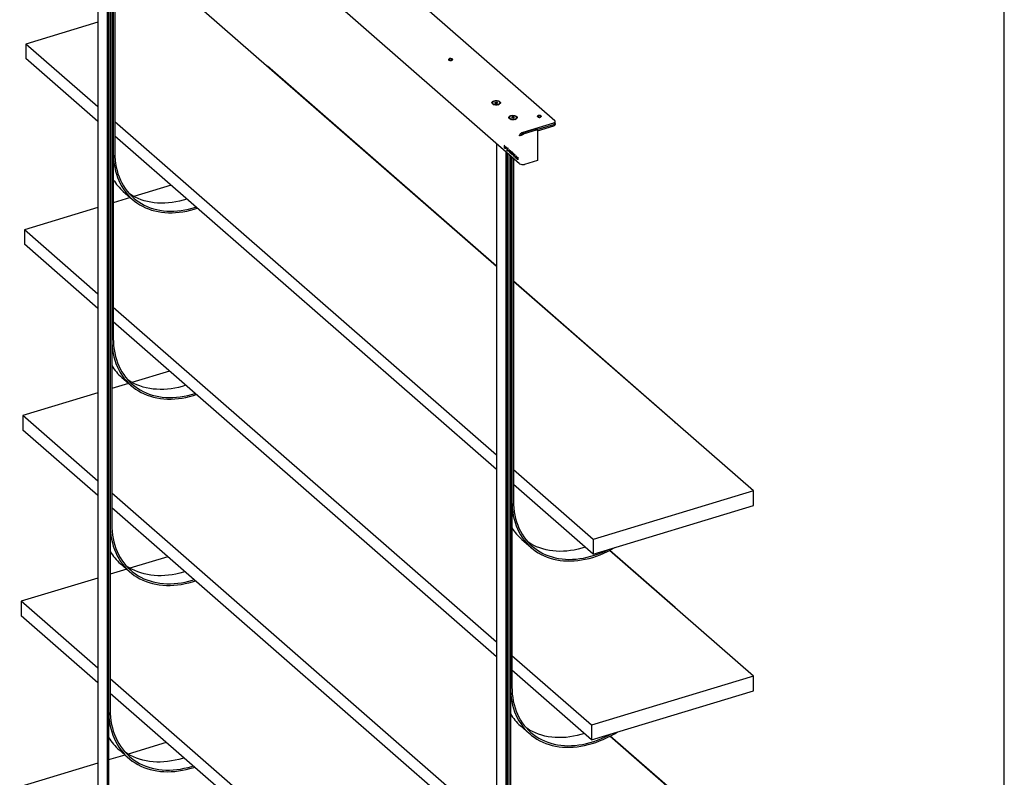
# Model space of a CAD drawing. Header units: millimetres. Extents: x 676 to 6826, y 1666 to 5971.
# Tile 8 of 9: x 5195 to 6826, y 3744 to 4999. Entities that reach past the tile are written whole.
import ezdxf

# ---------------------------------------------------------------- set-up
doc = ezdxf.new("R2010")
doc.units = ezdxf.units.MM
doc.header["$LTSCALE"] = 25
doc.layers.add('SCHIZZI', color=9, linetype='Continuous')

msp = doc.modelspace()

# ---------------------------------------------------------------- linework, layer by layer
for p, q in [((6081.4, 4831.59), (5348.54, 5471.81)), ((6022.88, 4760.3), (5286.46, 5403.62)), ((5324.47, 5370.41), (5324.47, 3560.38)), ((5339.7, 5357.1), (5339.7, 3547.07)), ((5342.29, 5354.85), (5342.29, 3547.85)), ((5342.29, 5354.85), (5342.29, 3854.72)), ((5344.87, 5352.59), (5344.87, 3855.5)), ((5344.87, 5352.59), (5344.87, 4162.37)), ((5347.46, 5350.33), (5347.46, 4163.15)), ((5347.46, 5350.33), (5347.46, 4470.02)), ((5350.04, 5348.07), (5350.04, 4470.8)), ((5350.04, 5348.07), (5350.04, 4777.67)), ((5352.63, 5345.82), (5352.63, 4778.46)), ((5984.71, 4589.97), (5470.66, 5039.03)), ((5324.47, 4994.64), (5205.34, 4958.46)), ((5324.47, 4854.4), (5205.34, 4958.46)), ((5205.34, 4958.46), (5205.34, 4934.46)), ((5324.47, 4830.4), (5205.34, 4934.46)), ((5604.89, 4921.77), (5605.29, 4921.89)), ((5984.71, 4590.44), (5605.29, 4921.89)), ((5978.17, 4861.26), (5978.17, 4861)), ((5984.15, 4862.45), (5982.16, 4861.84)), ((5982.16, 4861.84), (5982.19, 4860.65)), ((5982.19, 4860.65), (5984.2, 4860.07)), ((5984.15, 4860.73), (5983.06, 4860.4)), ((5986.16, 4861.86), (5984.15, 4862.45)), ((5984.15, 4860.73), (5984.15, 4862.45)), ((5985.29, 4860.4), (5984.15, 4860.73)), ((5984.2, 4860.07), (5986.19, 4860.67)), ((5986.19, 4860.67), (5986.16, 4861.86)), ((5986.16, 4860.67), (5986.16, 4861.86)), ((5990.17, 4861), (5990.17, 4861.26)), ((5979.38, 4859.15), (5980.97, 4858.05)), ((5987.38, 4858.05), (5988.97, 4859.15)), ((5984.71, 4277.63), (5352.63, 4829.8)), ((6006.11, 4836.86), (6006.11, 4836.6)), ((6007.31, 4834.74), (6008.91, 4833.65)), ((6012.09, 4838.05), (6010.1, 4837.44)), ((6010.1, 4837.44), (6010.12, 4836.25)), ((6010.12, 4836.25), (6012.13, 4835.67)), ((6012.09, 4836.33), (6010.99, 4836)), ((6014.1, 4837.46), (6012.09, 4838.05)), ((6012.09, 4836.33), (6012.09, 4838.05)), ((6013.23, 4836), (6012.09, 4836.33)), ((6012.13, 4835.67), (6014.12, 4836.27)), ((6014.12, 4836.27), (6014.1, 4837.46)), ((6014.1, 4836.27), (6014.1, 4837.46)), ((6015.31, 4833.65), (6016.9, 4834.74)), ((6018.11, 4836.6), (6018.11, 4836.86)), ((6028.81, 4812.63), (6079.63, 4828.07)), ((6082.1, 4827.71), (6082.1, 4830.28)), ((6082.1, 4825.14), (6082.1, 4827.71)), ((6028.81, 4810.9), (6028.81, 4812.63)), ((6029.57, 4811.97), (6049.39, 4817.98)), ((6031.1, 4810.64), (6029.57, 4811.97)), ((6031.1, 4810.64), (6050.91, 4816.65)), ((6052.22, 4816.44), (6050.7, 4817.78)), ((6051.61, 4816.98), (6079.63, 4825.49)), ((6052.63, 4815.46), (6052.63, 4765.75)), ((6052.63, 4814.71), (6052.93, 4814.81)), ((6052.93, 4814.81), (6079.63, 4822.92)), ((5984.71, 4253.63), (5352.63, 4805.8)), ((6023.32, 4806.72), (6022.88, 4806.59)), ((6025.87, 4808.26), (6026.47, 4808.45)), ((6026.47, 4808.45), (6026.22, 4808.66)), ((5984.71, 4793.64), (5984.71, 2983.61)), ((5998.37, 4789.77), (5997.53, 4790.5)), ((5997.53, 4790.5), (5997.53, 4786.73)), ((5997.7, 4786.78), (5997.53, 4786.73)), ((5997.53, 4786.73), (5998.37, 4786)), ((5997.7, 4790.35), (5997.7, 4786.78)), ((5997.7, 4786.78), (5998.54, 4786.05)), ((5998.11, 4789.56), (5997.94, 4789.5)), ((5997.94, 4789.5), (5997.94, 4787)), ((5998.37, 4789.13), (5997.94, 4789.5)), ((5997.94, 4787), (5998.37, 4786.63)), ((5998.54, 4789.19), (5998.11, 4789.56)), ((5998.8, 4786.45), (5999.02, 4786.52)), ((5999.12, 4787.21), (5999.12, 4787.22)), ((5999.29, 4787.26), (5999.29, 4787.28)), ((5999.55, 4786.85), (5999.55, 4786.86)), ((5999.95, 4780.33), (5999.95, 2970.3)), ((6001.03, 4787.41), (6000.1, 4788.23)), ((6000.1, 4788.23), (6000.1, 4786.14)), ((6000.27, 4786.19), (6000.1, 4786.14)), ((6000.1, 4786.14), (6001.04, 4785.32)), ((6000.27, 4788.08), (6000.27, 4786.19)), ((6000.27, 4786.19), (6001.04, 4785.52)), ((6000.54, 4787.64), (6000.37, 4787.58)), ((6000.37, 4787.16), (6000.37, 4787.58)), ((6000.37, 4787.58), (6001.03, 4787)), ((6000.95, 4786.65), (6000.37, 4787.16)), ((6000.54, 4786.8), (6000.37, 4786.75)), ((6000.37, 4786.75), (6000.95, 4786.24)), ((6000.37, 4786.31), (6000.37, 4786.75)), ((6001.04, 4785.72), (6000.37, 4786.31)), ((6000.54, 4787.64), (6001.03, 4787.21)), ((6000.54, 4786.8), (6000.95, 4786.44)), ((6000.95, 4786.24), (6000.95, 4786.65)), ((6001.03, 4787), (6001.03, 4787.41)), ((6001.04, 4785.32), (6001.04, 4785.72)), ((6001.66, 4785), (6001.66, 4784.99)), ((6002.13, 4782.99), (6001.8, 4782.05)), ((6001.97, 4782.1), (6001.8, 4782.05)), ((6001.8, 4782.05), (6002.11, 4781.78)), ((6001.83, 4785.06), (6001.83, 4785.05)), ((6002.3, 4783.05), (6001.97, 4782.1)), ((6001.97, 4782.1), (6002.16, 4781.93)), ((6002.09, 4784.64), (6002.09, 4784.63)), ((6002.11, 4781.78), (6002.38, 4782.55)), ((6002.3, 4783.05), (6002.13, 4782.99)), ((6002.31, 4783.49), (6002.91, 4785.21)), ((6002.48, 4783.54), (6002.31, 4783.49)), ((6002.55, 4782.6), (6002.38, 4782.55)), ((6002.6, 4785.51), (6002.39, 4785.44)), ((6002.48, 4783.54), (6003.09, 4785.26)), ((6002.54, 4783.01), (6003.18, 4784.82)), ((6003.09, 4785.26), (6002.91, 4785.21)), ((6003.35, 4786.43), (6003.08, 4785.67)), ((6003.25, 4785.73), (6003.08, 4785.67)), ((6003.36, 4784.87), (6003.18, 4784.82)), ((6003.47, 4786.33), (6003.25, 4785.73)), ((6003.25, 4782.53), (6003.46, 4782.59)), ((6003.66, 4786.16), (6003.35, 4786.43)), ((6003.35, 4785.29), (6003.66, 4786.16)), ((6003.42, 4784.32), (6003.43, 4784.3)), ((6003.43, 4784.3), (6003.69, 4784.58)), ((6003.71, 4781.95), (6003.44, 4782.63)), ((6003.44, 4782.63), (6003.44, 4782.63)), ((6003.69, 4784.58), (6003.69, 4784.6)), ((6003.7, 4781.94), (6003.71, 4781.95)), ((6005.35, 4783.69), (6004.37, 4780.76)), ((6004.54, 4780.81), (6004.37, 4780.76)), ((6004.37, 4780.76), (6004.79, 4780.39)), ((6005.47, 4783.59), (6004.54, 4780.81)), ((6004.54, 4780.81), (6004.84, 4780.55)), ((6004.79, 4780.39), (6005.02, 4781.09)), ((6005.19, 4781.14), (6005.02, 4781.09)), ((6005.02, 4781.09), (6006.05, 4780.19)), ((6005.53, 4782.68), (6005.17, 4781.58)), ((6005.17, 4781.58), (6005.9, 4780.94)), ((6005.19, 4781.14), (6006.22, 4780.24)), ((6005.72, 4783.37), (6005.35, 4783.69)), ((6005.7, 4782.74), (6005.53, 4782.68)), ((6005.9, 4780.94), (6005.53, 4782.68)), ((6006.07, 4780.99), (6005.7, 4782.74)), ((6005.73, 4783.35), (6005.72, 4783.37)), ((6006.71, 4778.71), (6005.73, 4783.35)), ((6006.07, 4780.99), (6005.9, 4780.94)), ((6006.22, 4780.24), (6006.05, 4780.19)), ((6006.05, 4780.19), (6006.27, 4779.09)), ((6006.22, 4780.24), (6006.44, 4779.15)), ((6006.44, 4779.15), (6006.27, 4779.09)), ((6006.27, 4779.09), (6006.71, 4778.71)), ((6006.44, 4779.15), (6006.65, 4778.96)), ((6007.59, 4779), (6007.34, 4778.72)), ((6007.52, 4778.77), (6007.34, 4778.72)), ((6007.34, 4778.72), (6007.35, 4778.7)), ((6007.44, 4780.8), (6007.44, 4780.79)), ((6007.64, 4778.9), (6007.52, 4778.77)), ((6007.52, 4778.77), (6007.52, 4778.75)), ((6007.6, 4778.98), (6007.59, 4779)), ((6007.61, 4780.85), (6007.61, 4780.84)), ((6007.85, 4780.49), (6007.85, 4780.5)), ((6008.14, 4780.78), (6007.93, 4780.71)), ((6008.79, 4779.72), (6008.8, 4779.7)), ((6008.8, 4779.7), (6009.02, 4780.03)), ((6009.02, 4780.03), (6009.01, 4780.05)), ((6011.6, 4778.2), (6009.79, 4779.79)), ((6009.79, 4779.79), (6009.79, 4779.15)), ((6009.96, 4779.2), (6009.79, 4779.15)), ((6009.79, 4779.15), (6010.49, 4778.53)), ((6009.96, 4779.64), (6009.96, 4779.2)), ((6009.96, 4779.2), (6010.66, 4778.59)), ((6010.66, 4778.59), (6010.49, 4778.53)), ((6010.49, 4778.53), (6010.49, 4775.41)), ((6010.66, 4778.59), (6010.66, 4775.46)), ((6002.53, 4778.08), (6002.53, 2971.08)), ((6002.53, 4778.08), (6002.53, 3277.95)), ((6005.11, 4775.82), (6005.11, 3278.73)), ((6005.11, 4775.82), (6005.11, 3585.6)), ((6007.7, 4773.56), (6007.7, 3586.38)), ((6007.7, 4773.56), (6007.7, 3893.25)), ((6008.55, 4777.77), (6008.76, 4777.83)), ((6008.67, 4778.02), (6008.67, 4778.01)), ((6008.84, 4778.08), (6008.84, 4778.06)), ((6009.08, 4777.72), (6009.08, 4777.73)), ((6010.28, 4771.3), (6010.28, 3894.04)), ((6010.28, 4771.3), (6010.28, 4200.9)), ((6010.66, 4775.46), (6010.49, 4775.41)), ((6010.49, 4775.41), (6010.9, 4775.05)), ((6010.66, 4775.46), (6010.9, 4775.25)), ((6011.07, 4778.22), (6010.9, 4778.17)), ((6010.9, 4775.05), (6010.9, 4778.17)), ((6010.9, 4778.17), (6011.6, 4777.56)), ((6011.07, 4778.22), (6011.6, 4777.76)), ((6011.6, 4777.56), (6011.6, 4778.2)), ((6014.12, 4776), (6012.46, 4777.45)), ((6012.46, 4777.45), (6012.46, 4773.68)), ((6012.64, 4773.74), (6012.46, 4773.68)), ((6012.46, 4773.68), (6014.14, 4772.22)), ((6012.64, 4777.3), (6012.64, 4773.74)), ((6012.64, 4773.74), (6014.14, 4772.42)), ((6013.05, 4776.52), (6012.87, 4776.47)), ((6012.87, 4775.54), (6012.87, 4776.47)), ((6012.87, 4776.47), (6014.12, 4775.38)), ((6013.98, 4774.57), (6012.87, 4775.54)), ((6013.05, 4774.97), (6012.87, 4774.91)), ((6012.87, 4774.91), (6013.98, 4773.95)), ((6012.87, 4773.95), (6012.87, 4774.91)), ((6014.14, 4772.84), (6012.87, 4773.95)), ((6012.87, 4769.05), (6012.87, 4201.69)), ((6013.05, 4776.52), (6014.12, 4775.58)), ((6013.05, 4774.97), (6013.98, 4774.15)), ((6013.98, 4773.95), (6013.98, 4774.57)), ((6014.12, 4775.38), (6014.12, 4776)), ((6014.14, 4772.22), (6014.14, 4772.84)), ((6015.46, 4774.83), (6015.05, 4775.19)), ((6015.05, 4775.19), (6015.05, 4771.42)), ((6015.22, 4771.47), (6015.05, 4771.42)), ((6015.05, 4771.42), (6016.62, 4770.05)), ((6015.22, 4775.04), (6015.22, 4771.47)), ((6015.22, 4771.47), (6016.62, 4770.25)), ((6015.46, 4771.7), (6015.46, 4774.83)), ((6016.62, 4770.68), (6015.46, 4771.7)), ((6016.62, 4770.05), (6016.62, 4770.68)), ((6017.89, 4772.71), (6017.48, 4773.07)), ((6017.48, 4773.07), (6017.48, 4769.3)), ((6017.65, 4769.35), (6017.48, 4769.3)), ((6017.48, 4769.3), (6019.05, 4767.93)), ((6017.65, 4772.92), (6017.65, 4769.35)), ((6017.65, 4769.35), (6019.05, 4768.13)), ((6017.89, 4769.58), (6017.89, 4772.71)), ((6019.05, 4768.56), (6017.89, 4769.58)), ((6019.05, 4767.93), (6019.05, 4768.56)), ((6019.93, 4770.93), (6019.93, 4767.16)), ((6020.34, 4770.57), (6019.93, 4770.93)), ((6020.1, 4767.21), (6019.93, 4767.16)), ((6019.93, 4767.16), (6020.34, 4766.8)), ((6020.1, 4770.78), (6020.1, 4767.21)), ((6020.1, 4767.21), (6020.34, 4767.01)), ((6020.34, 4766.8), (6020.34, 4770.57)), ((6052.63, 4765.75), (6031.1, 4759.21)), ((5366.45, 4714.55), (5381.69, 4701.24)), ((5445.62, 4724.56), (5384.24, 4705.92)), ((5378.37, 4704.14), (5350.04, 4695.54)), ((5324.47, 4687.77), (5202.76, 4650.81)), ((5324.47, 4544.49), (5202.76, 4650.81)), ((5202.76, 4650.81), (5202.76, 4626.81)), ((5324.47, 4520.49), (5202.76, 4626.81)), ((6280.77, 4331.81), (6012.87, 4565.84)), ((6410.23, 4218.24), (6012.87, 4565.37)), ((5984.71, 3967.72), (5350.04, 4522.15)), ((5984.71, 3943.72), (5350.04, 4498.15)), ((5364.18, 4406.16), (5379.41, 4392.85)), ((5443.04, 4416.91), (5380.95, 4398.06)), ((5375.39, 4396.37), (5347.46, 4387.89)), ((5324.47, 4380.91), (5200.17, 4343.16)), ((5200.17, 4343.16), (5200.17, 4319.16)), ((5324.47, 4234.58), (5200.17, 4343.16)), ((6280.37, 4331.69), (6280.77, 4331.81)), ((6280.77, 4331.34), (6280.77, 4331.81)), ((5324.47, 4210.58), (5200.17, 4319.16)), ((6144.91, 4137.68), (6012.87, 4253.03)), ((6144.91, 4113.68), (6012.87, 4229.03)), ((5984.71, 3657.81), (5347.46, 4214.5)), ((6410.23, 4218.24), (6144.91, 4137.68)), ((6410.23, 4194.24), (6410.23, 4218.24)), ((6144.91, 4113.68), (6410.23, 4194.24)), ((5984.71, 3633.81), (5347.46, 4190.5)), ((6026.7, 4137.78), (6041.93, 4124.47)), ((6144.91, 4137.68), (6144.91, 4113.68)), ((6410.23, 3911.38), (6171.91, 4119.57)), ((6280.77, 4024.94), (6172.25, 4119.74)), ((5361.9, 4097.77), (5377.13, 4084.46)), ((5440.45, 4109.26), (5377.69, 4090.2)), ((5372.4, 4088.59), (5344.87, 4080.24)), ((5324.47, 4074.04), (5197.59, 4035.51)), ((5197.59, 4035.51), (5197.59, 4011.51)), ((5324.47, 3924.67), (5197.59, 4035.51)), ((6280.37, 4024.82), (6280.77, 4024.94)), ((6280.77, 4024.47), (6280.77, 4024.94)), ((5324.47, 3900.67), (5197.59, 4011.51)), ((6142.33, 3830.03), (6010.28, 3945.38)), ((6142.33, 3806.02), (6010.28, 3921.38)), ((5984.71, 3347.9), (5344.87, 3906.85)), ((6410.23, 3911.38), (6142.33, 3830.03)), ((6410.23, 3887.37), (6410.23, 3911.38)), ((5984.71, 3323.9), (5344.87, 3882.85)), ((6142.33, 3806.02), (6410.23, 3887.37)), ((6024.42, 3829.39), (6039.65, 3816.08)), ((6142.33, 3830.03), (6142.33, 3806.02)), ((5437.87, 3801.61), (5374.45, 3782.35)), ((6410.23, 3604.51), (6172.66, 3812.05)), ((6280.77, 3718.08), (6172.99, 3812.23)), ((5359.62, 3789.38), (5374.85, 3776.07)), ((5369.42, 3780.82), (5342.29, 3772.58)), ((5324.47, 3767.17), (5195, 3727.86))]:
    msp.add_line(p, q)
at = {"flags": 128}
for points in [[(5905.78, 4932.02), (5906.47, 4931.6), (5907.39, 4931.31), (5908.43, 4931.2), (5909.5, 4931.26), (5910.46, 4931.5), (5911.22, 4931.89), (5911.69, 4932.39), (5911.83, 4932.93), (5911.62, 4933.47), (5911.07, 4933.95), (5910.26, 4934.31), (5909.27, 4934.51), (5908.2, 4934.53), (5907.17, 4934.38), (5906.3, 4934.06), (5905.67, 4933.61), (5905.36, 4933.09), (5905.4, 4932.54), (5905.78, 4932.02)], [(5905.36, 4932.66), (5905.36, 4932.66), (5905.67, 4933.18), (5906.3, 4933.63), (5907.17, 4933.95), (5908.2, 4934.1), (5909.27, 4934.08), (5910.26, 4933.88), (5911.07, 4933.52), (5911.62, 4933.04), (5911.81, 4932.66)], [(5978.14, 4859.43), (5977.51, 4860.17), (5977.2, 4860.96), (5977.24, 4861.76), (5977.64, 4862.55), (5978.36, 4863.26), (5979.37, 4863.88), (5980.62, 4864.36), (5982.05, 4864.69), (5983.59, 4864.85), (5985.16, 4864.83), (5986.67, 4864.63), (5988.07, 4864.26), (5989.26, 4863.74), (5990.2, 4863.09), (5990.84, 4862.35), (5991.15, 4861.56), (5991.11, 4860.75), (5990.71, 4859.97), (5989.99, 4859.26), (5988.98, 4858.64), (5987.73, 4858.15), (5986.3, 4857.82), (5984.76, 4857.67), (5983.19, 4857.69), (5981.68, 4857.89), (5980.28, 4858.26), (5979.09, 4858.78), (5978.14, 4859.43)], [(5978.17, 4861), (5978.26, 4860.48), (5978.68, 4859.76), (5979.41, 4859.12), (5980.42, 4858.59), (5981.65, 4858.2), (5983.03, 4857.97), (5984.47, 4857.92), (5985.9, 4858.04), (5987.22, 4858.34)], [(5987.22, 4858.6), (5988.37, 4859.05), (5989.28, 4859.63), (5989.88, 4860.31), (5990.16, 4861.04), (5990.09, 4861.78), (5989.67, 4862.5), (5988.94, 4863.14), (5987.93, 4863.67), (5986.7, 4864.06), (5985.32, 4864.29), (5983.88, 4864.35), (5982.45, 4864.22), (5981.13, 4863.92), (5979.98, 4863.47), (5979.07, 4862.89), (5978.47, 4862.21), (5978.19, 4861.48), (5978.26, 4860.74), (5978.68, 4860.02), (5979.41, 4859.38), (5980.42, 4858.85), (5981.65, 4858.46), (5983.03, 4858.23), (5984.47, 4858.17), (5985.9, 4858.3), (5987.22, 4858.6)], [(5987.22, 4858.34), (5988.37, 4858.79), (5989.28, 4859.37), (5989.88, 4860.05), (5990.16, 4860.78), (5990.17, 4861)], [(5979.69, 4858.93), (5979.83, 4858.52), (5979.89, 4858.41)], [(5988.46, 4858.41), (5988.62, 4858.77), (5988.66, 4858.93)], [(6006.08, 4835.03), (6005.44, 4835.76), (6005.13, 4836.56), (6005.18, 4837.36), (6005.57, 4838.14), (6006.29, 4838.86), (6007.3, 4839.48), (6008.55, 4839.96), (6009.98, 4840.29), (6011.52, 4840.45), (6013.09, 4840.43), (6014.61, 4840.23), (6016, 4839.85), (6017.2, 4839.33), (6018.14, 4838.69), (6018.78, 4837.95), (6019.08, 4837.16), (6019.04, 4836.35), (6018.65, 4835.57), (6017.93, 4834.85), (6016.92, 4834.24), (6015.66, 4833.75), (6014.23, 4833.42), (6012.69, 4833.26), (6011.13, 4833.29), (6009.61, 4833.49), (6008.22, 4833.86), (6007.02, 4834.38), (6006.08, 4835.03)], [(6006.11, 4836.6), (6006.19, 4836.08), (6006.61, 4835.36), (6007.34, 4834.72), (6008.36, 4834.19), (6009.59, 4833.8), (6010.96, 4833.57), (6012.4, 4833.51), (6013.83, 4833.64), (6015.16, 4833.94)], [(6015.16, 4834.2), (6016.3, 4834.65), (6017.21, 4835.23), (6017.82, 4835.91), (6018.09, 4836.64), (6018.02, 4837.38), (6017.61, 4838.09), (6016.87, 4838.74), (6015.86, 4839.27), (6014.63, 4839.66), (6013.25, 4839.89), (6011.81, 4839.94), (6010.39, 4839.82), (6009.06, 4839.52), (6007.91, 4839.07), (6007.01, 4838.49), (6006.4, 4837.81), (6006.12, 4837.08), (6006.19, 4836.33), (6006.61, 4835.62), (6007.34, 4834.98), (6008.36, 4834.45), (6009.59, 4834.05), (6010.96, 4833.82), (6012.4, 4833.77), (6013.83, 4833.9), (6015.16, 4834.2)], [(6007.62, 4834.53), (6007.76, 4834.12), (6007.82, 4834.01)], [(6015.16, 4833.94), (6016.3, 4834.39), (6017.21, 4834.97), (6017.82, 4835.65), (6018.09, 4836.38), (6018.11, 4836.6)], [(6016.39, 4834.01), (6016.56, 4834.37), (6016.59, 4834.5)], [(6052.98, 4837.91), (6053.67, 4837.49), (6054.59, 4837.2), (6055.63, 4837.09), (6056.7, 4837.15), (6057.66, 4837.39), (6058.42, 4837.78), (6058.89, 4838.27), (6059.03, 4838.82), (6058.82, 4839.36), (6058.27, 4839.84), (6057.46, 4840.19), (6056.47, 4840.4), (6055.4, 4840.42), (6054.37, 4840.27), (6053.5, 4839.95), (6052.87, 4839.5), (6052.56, 4838.97), (6052.6, 4838.42), (6052.98, 4837.91)], [(6052.56, 4838.54), (6052.56, 4838.55), (6052.87, 4839.07), (6053.5, 4839.52), (6054.37, 4839.84), (6055.4, 4839.99), (6056.47, 4839.97), (6057.46, 4839.77), (6058.27, 4839.41), (6058.82, 4838.93), (6059, 4838.56)], [(6079.63, 4828.07), (6080.43, 4828.36), (6081.09, 4828.73), (6081.6, 4829.17), (6081.94, 4829.64), (6082.09, 4830.14), (6082.05, 4830.64), (6081.82, 4831.13), (6081.4, 4831.59)], [(6079.63, 4825.49), (6080.43, 4825.79), (6081.09, 4826.16), (6081.6, 4826.59), (6081.94, 4827.07), (6082.09, 4827.57), (6082.1, 4827.71)], [(6082.1, 4827.71), (6082.09, 4827.57), (6081.94, 4827.07), (6081.6, 4826.59), (6081.09, 4826.16), (6080.43, 4825.79), (6079.63, 4825.49)], [(6051.73, 4816.88), (6051.92, 4816.98), (6052.93, 4817.39)], [(6082.1, 4825.14), (6082.09, 4825), (6081.94, 4824.5), (6081.6, 4824.02), (6081.09, 4823.59), (6080.43, 4823.22), (6079.63, 4822.92)], [(5352.63, 4778.46), (5352.77, 4772.37), (5353.2, 4766.39), (5353.92, 4760.52), (5354.93, 4754.78), (5356.22, 4749.18), (5357.79, 4743.73), (5359.64, 4738.45), (5361.76, 4733.34), (5364.15, 4728.41), (5366.8, 4723.69), (5369.72, 4719.17), (5372.88, 4714.87), (5376.29, 4710.8), (5379.93, 4706.97), (5383.8, 4703.38), (5387.89, 4700.04), (5392.2, 4696.96), (5396.7, 4694.15), (5401.4, 4691.61), (5406.28, 4689.36), (5411.33, 4687.38), (5416.54, 4685.69), (5421.9, 4684.3), (5427.39, 4683.2), (5433.01, 4682.39), (5438.74, 4681.89), (5444.57, 4681.68), (5450.49, 4681.78), (5456.48, 4682.17), (5462.53, 4682.87), (5468.63, 4683.86), (5474.76, 4685.15), (5480.91, 4686.73), (5486.87, 4688.53)], [(5350.04, 4777.67), (5350.18, 4771.56), (5350.61, 4765.55), (5351.33, 4759.65), (5352.32, 4753.87), (5353.6, 4748.23), (5355.16, 4742.75), (5356.99, 4737.42), (5359.09, 4732.27), (5361.46, 4727.3), (5364.08, 4722.52), (5366.97, 4717.95), (5370.11, 4713.6), (5373.48, 4709.46), (5377.1, 4705.56), (5380.94, 4701.9), (5385, 4698.49), (5389.28, 4695.33), (5393.75, 4692.44), (5398.42, 4689.82), (5403.27, 4687.47), (5408.29, 4685.4), (5413.48, 4683.61), (5418.81, 4682.11), (5424.29, 4680.9), (5429.89, 4679.98), (5435.6, 4679.36), (5441.42, 4679.04), (5447.34, 4679.01), (5453.33, 4679.28), (5459.38, 4679.85), (5465.49, 4680.71), (5471.63, 4681.87), (5477.81, 4683.32), (5483.99, 4685.06), (5489, 4686.67)], [(5471.63, 4701.84), (5465.68, 4700.04), (5459.53, 4698.46), (5453.39, 4697.17), (5447.29, 4696.18), (5441.24, 4695.48), (5435.25, 4695.09), (5429.34, 4694.99), (5423.51, 4695.2), (5417.77, 4695.7), (5412.16, 4696.51), (5406.66, 4697.61), (5401.3, 4699), (5396.09, 4700.69), (5391.04, 4702.67), (5386.16, 4704.92), (5381.47, 4707.46), (5376.96, 4710.27), (5376.45, 4710.62)], [(5347.46, 4470.02), (5347.6, 4463.85), (5348.03, 4457.78), (5348.75, 4451.82), (5349.76, 4445.99), (5351.05, 4440.3), (5352.62, 4434.76), (5354.47, 4429.38), (5356.59, 4424.18), (5358.98, 4419.16), (5361.64, 4414.34), (5364.55, 4409.72), (5367.71, 4405.33), (5371.13, 4401.15), (5374.77, 4397.22), (5378.65, 4393.52), (5382.75, 4390.08), (5387.07, 4386.89), (5391.59, 4383.97), (5396.3, 4381.32), (5401.2, 4378.95), (5406.27, 4376.85), (5411.5, 4375.05), (5416.89, 4373.54), (5422.42, 4372.32), (5428.07, 4371.39), (5433.85, 4370.76), (5439.72, 4370.44), (5445.69, 4370.41), (5451.74, 4370.68), (5457.85, 4371.26), (5464.02, 4372.13), (5470.22, 4373.3), (5476.46, 4374.76), (5482.7, 4376.51), (5487.51, 4378.06)], [(5350.04, 4470.8), (5350.19, 4464.66), (5350.62, 4458.62), (5351.35, 4452.69), (5352.37, 4446.9), (5353.67, 4441.24), (5355.26, 4435.74), (5357.12, 4430.4), (5359.27, 4425.24), (5361.68, 4420.27), (5364.36, 4415.5), (5367.3, 4410.94), (5370.49, 4406.6), (5373.93, 4402.49), (5377.61, 4398.61), (5381.52, 4394.99), (5385.66, 4391.62), (5390, 4388.51), (5394.55, 4385.67), (5399.3, 4383.11), (5404.22, 4380.83), (5409.32, 4378.83), (5414.58, 4377.13), (5419.99, 4375.72), (5425.54, 4374.61), (5431.22, 4373.8), (5437, 4373.29), (5442.89, 4373.08), (5448.87, 4373.18), (5454.92, 4373.57), (5461.03, 4374.28), (5467.19, 4375.28), (5473.38, 4376.58), (5479.59, 4378.18), (5485.38, 4379.92)], [(5470.14, 4393.23), (5464.36, 4391.49), (5458.14, 4389.89), (5451.95, 4388.59), (5445.79, 4387.59), (5439.68, 4386.88), (5433.63, 4386.49), (5427.66, 4386.39), (5421.77, 4386.6), (5415.98, 4387.11), (5410.31, 4387.92), (5404.76, 4389.03), (5399.35, 4390.44), (5394.09, 4392.14), (5388.99, 4394.14), (5384.06, 4396.42), (5379.32, 4398.98), (5374.77, 4401.82), (5374.17, 4402.22)], [(6010.28, 4200.9), (6010.43, 4194.79), (6010.85, 4188.78), (6011.57, 4182.88), (6012.56, 4177.1), (6013.84, 4171.46), (6015.4, 4165.98), (6017.23, 4160.65), (6019.33, 4155.5), (6021.7, 4150.53), (6024.33, 4145.75), (6027.21, 4141.18), (6030.35, 4136.83), (6033.72, 4132.69), (6037.34, 4128.79), (6041.18, 4125.13), (6045.24, 4121.72), (6049.52, 4118.56), (6053.99, 4115.67), (6058.66, 4113.05), (6063.51, 4110.7), (6068.53, 4108.63), (6073.72, 4106.84), (6079.05, 4105.34), (6084.53, 4104.13), (6090.13, 4103.21), (6095.85, 4102.59), (6101.67, 4102.27), (6107.58, 4102.24), (6113.57, 4102.51), (6119.62, 4103.08), (6125.73, 4103.95), (6131.87, 4105.1), (6138.05, 4106.55), (6144.23, 4108.29), (6150.42, 4110.31), (6156.59, 4112.61), (6162.74, 4115.18), (6168.85, 4118.03), (6174.9, 4121.14), (6180.89, 4124.51), (6181.22, 4124.7)], [(6012.87, 4201.69), (6013.01, 4195.6), (6013.44, 4189.62), (6014.16, 4183.75), (6015.17, 4178.01), (6016.46, 4172.41), (6018.03, 4166.96), (6019.88, 4161.68), (6022, 4156.57), (6024.39, 4151.64), (6027.05, 4146.92), (6029.96, 4142.4), (6033.12, 4138.1), (6036.53, 4134.03), (6040.17, 4130.2), (6044.04, 4126.61), (6048.13, 4123.27), (6052.44, 4120.19), (6056.94, 4117.38), (6061.64, 4114.85), (6066.52, 4112.59), (6071.57, 4110.61), (6076.78, 4108.92), (6082.14, 4107.53), (6087.63, 4106.43), (6093.25, 4105.62), (6098.98, 4105.12), (6104.81, 4104.91), (6110.73, 4105.01), (6116.72, 4105.4), (6122.77, 4106.1), (6128.87, 4107.09), (6135, 4108.38), (6141.15, 4109.96), (6147.31, 4111.83), (6153.47, 4113.98), (6159.6, 4116.42), (6165.7, 4119.13), (6170.36, 4121.4)], [(5344.87, 4162.37), (5345.02, 4156.14), (5345.46, 4150.01), (5346.18, 4144), (5347.2, 4138.11), (5348.5, 4132.37), (5350.09, 4126.77), (5351.95, 4121.34), (5354.09, 4116.09), (5356.51, 4111.02), (5359.19, 4106.16), (5362.13, 4101.5), (5365.32, 4097.06), (5368.77, 4092.84), (5372.45, 4088.87), (5376.37, 4085.14), (5380.51, 4081.66), (5384.86, 4078.44), (5389.43, 4075.5), (5394.18, 4072.82), (5399.13, 4070.42), (5404.25, 4068.31), (5409.53, 4066.49), (5414.97, 4064.96), (5420.55, 4063.73), (5426.26, 4062.8), (5432.09, 4062.17), (5438.02, 4061.84), (5444.04, 4061.81), (5450.15, 4062.08), (5456.32, 4062.66), (5462.55, 4063.54), (5468.81, 4064.72), (5475.1, 4066.2), (5481.41, 4067.97), (5486.03, 4069.45)], [(5347.46, 4163.15), (5347.6, 4157.04), (5348.03, 4151.03), (5348.74, 4145.13), (5349.74, 4139.35), (5351.02, 4133.72), (5352.57, 4128.23), (5354.4, 4122.9), (5356.5, 4117.75), (5358.87, 4112.78), (5361.5, 4108.01), (5364.39, 4103.44), (5367.52, 4099.08), (5370.9, 4094.95), (5374.51, 4091.04), (5378.36, 4087.38), (5382.42, 4083.97), (5386.69, 4080.82), (5391.17, 4077.92), (5395.83, 4075.3), (5400.69, 4072.95), (5405.71, 4070.88), (5410.89, 4069.09), (5416.23, 4067.59), (5421.7, 4066.38), (5427.3, 4065.47), (5433.02, 4064.85), (5438.84, 4064.52), (5444.75, 4064.5), (5450.74, 4064.77), (5456.8, 4065.34), (5462.9, 4066.2), (5469.05, 4067.36), (5475.22, 4068.8), (5481.41, 4070.54), (5483.89, 4071.32)], [(6131.87, 4125.07), (6125.92, 4123.27), (6119.77, 4121.69), (6113.63, 4120.4), (6107.54, 4119.41), (6101.48, 4118.71), (6095.49, 4118.32), (6089.58, 4118.22), (6083.75, 4118.43), (6078.02, 4118.93), (6072.4, 4119.74), (6066.9, 4120.84), (6061.54, 4122.23), (6056.33, 4123.92), (6051.28, 4125.9), (6046.41, 4128.16), (6041.71, 4130.69), (6037.2, 4133.5), (6036.69, 4133.85)], [(5468.65, 4084.63), (5466.17, 4083.85), (5459.99, 4082.11), (5453.81, 4080.67), (5447.67, 4079.51), (5441.56, 4078.65), (5435.5, 4078.08), (5429.52, 4077.81), (5423.6, 4077.83), (5417.78, 4078.16), (5412.07, 4078.78), (5406.47, 4079.69), (5400.99, 4080.9), (5395.66, 4082.4), (5390.47, 4084.19), (5385.45, 4086.26), (5380.6, 4088.61), (5375.93, 4091.23), (5371.89, 4093.83)], [(6007.7, 3893.25), (6007.84, 3887.08), (6008.27, 3881.01), (6008.99, 3875.05), (6010, 3869.22), (6011.29, 3863.53), (6012.86, 3857.99), (6014.71, 3852.61), (6016.83, 3847.41), (6019.22, 3842.39), (6021.88, 3837.57), (6024.79, 3832.96), (6027.96, 3828.56), (6031.37, 3824.38), (6035.02, 3820.45), (6038.89, 3816.75), (6043, 3813.31), (6047.31, 3810.12), (6051.83, 3807.2), (6056.54, 3804.55), (6061.44, 3802.18), (6066.51, 3800.08), (6071.75, 3798.28), (6077.13, 3796.77), (6082.66, 3795.55), (6088.31, 3794.62), (6094.09, 3793.99), (6099.96, 3793.67), (6105.93, 3793.64), (6111.98, 3793.91), (6118.09, 3794.49), (6124.26, 3795.36), (6130.46, 3796.53), (6136.7, 3797.99), (6142.94, 3799.74), (6149.19, 3801.78), (6155.42, 3804.11), (6161.63, 3806.71), (6167.79, 3809.58), (6173.91, 3812.72), (6179.95, 3816.12), (6184.37, 3818.79)], [(6010.28, 3894.04), (6010.43, 3887.89), (6010.87, 3881.85), (6011.59, 3875.93), (6012.61, 3870.13), (6013.91, 3864.47), (6015.5, 3858.97), (6017.36, 3853.63), (6019.51, 3848.47), (6021.92, 3843.5), (6024.6, 3838.73), (6027.54, 3834.17), (6030.73, 3829.83), (6034.17, 3825.72), (6037.85, 3821.84), (6041.76, 3818.22), (6045.9, 3814.85), (6050.24, 3811.74), (6054.79, 3808.9), (6059.54, 3806.34), (6064.46, 3804.06), (6069.56, 3802.06), (6074.82, 3800.36), (6080.24, 3798.95), (6085.78, 3797.84), (6091.46, 3797.03), (6097.25, 3796.52), (6103.13, 3796.31), (6109.11, 3796.41), (6115.16, 3796.8), (6121.27, 3797.51), (6127.43, 3798.51), (6133.62, 3799.81), (6139.83, 3801.41), (6146.05, 3803.29), (6152.27, 3805.47), (6158.46, 3807.93), (6164.62, 3810.67), (6170.73, 3813.68), (6174.94, 3815.93)], [(5342.29, 3854.72), (5342.43, 3848.52), (5342.86, 3842.42), (5343.57, 3836.43), (5344.57, 3830.57), (5345.84, 3824.85), (5347.4, 3819.27), (5349.23, 3813.85), (5351.33, 3808.61), (5353.7, 3803.54), (5356.33, 3798.67), (5359.22, 3794.01), (5362.35, 3789.55), (5365.74, 3785.32), (5369.35, 3781.32), (5373.2, 3777.55), (5377.27, 3774.04), (5381.55, 3770.77), (5386.04, 3767.77), (5390.72, 3765.04), (5395.59, 3762.58), (5400.63, 3760.39), (5405.84, 3758.49), (5411.2, 3756.87), (5416.71, 3755.55), (5422.34, 3754.51), (5428.1, 3753.77), (5433.96, 3753.33), (5439.92, 3753.18), (5445.96, 3753.33), (5452.08, 3753.78), (5458.25, 3754.52), (5464.46, 3755.56), (5470.71, 3756.89), (5476.98, 3758.51), (5483.25, 3760.41), (5484.54, 3760.84)], [(5344.87, 3855.5), (5345.02, 3849.33), (5345.45, 3843.26), (5346.17, 3837.3), (5347.18, 3831.47), (5348.47, 3825.78), (5350.04, 3820.24), (5351.88, 3814.87), (5354.01, 3809.66), (5356.4, 3804.64), (5359.05, 3799.82), (5361.96, 3795.21), (5365.13, 3790.81), (5368.54, 3786.64), (5372.19, 3782.7), (5376.07, 3779), (5380.17, 3775.56), (5384.49, 3772.37), (5389, 3769.45), (5393.72, 3766.8), (5398.61, 3764.43), (5403.69, 3762.34), (5408.92, 3760.53), (5414.31, 3759.02), (5419.83, 3757.8), (5425.49, 3756.87), (5431.26, 3756.25), (5437.14, 3755.92), (5443.11, 3755.89), (5449.15, 3756.17), (5455.27, 3756.74), (5461.43, 3757.61), (5467.64, 3758.78), (5473.87, 3760.24), (5480.12, 3762), (5482.4, 3762.71)], [(6130.38, 3816.46), (6124.6, 3814.72), (6118.38, 3813.12), (6112.19, 3811.82), (6106.03, 3810.82), (6099.92, 3810.11), (6093.87, 3809.72), (6087.9, 3809.62), (6082.01, 3809.83), (6076.22, 3810.34), (6070.55, 3811.15), (6065, 3812.26), (6059.59, 3813.67), (6054.33, 3815.37), (6049.23, 3817.37), (6044.3, 3819.65), (6039.56, 3822.21), (6035.01, 3825.05), (6034.41, 3825.45)], [(5467.16, 3776.02), (5464.88, 3775.31), (5458.63, 3773.55), (5452.4, 3772.09), (5446.2, 3770.92), (5440.03, 3770.05), (5433.92, 3769.48), (5427.87, 3769.2), (5421.9, 3769.23), (5416.03, 3769.56), (5410.25, 3770.18), (5404.6, 3771.11), (5399.07, 3772.33), (5393.68, 3773.84), (5388.45, 3775.65), (5383.38, 3777.74), (5378.48, 3780.11), (5373.77, 3782.76), (5369.6, 3785.44)]]:
    msp.add_lwpolyline(points, dxfattribs=at)
for centre, radius, start, end in [((5908.58, 4923.12), 10.15, 71.38234, 108.30028), ((6055.78, 4829.02), 10.14, 71.36849, 108.63151), ((6049.86, 4816.73), 1.34, 51.25919, 110.76489), ((6051.39, 4815.51), 1.24, 357.90666, 112.77348), ((6028.12, 4768.24), 9.51, 236.5988, 288.25151), ((5423.31, 4779.48), 86.3, 211.90235, 228.79419), ((5421.59, 4471.73), 87.16, 211.72282, 228.79309), ((6083.55, 4202.71), 86.3, 211.90235, 228.79419), ((5419.88, 4163.98), 88.01, 211.54595, 228.792), ((6081.83, 3894.96), 87.16, 211.72282, 228.79309), ((5418.21, 3856.28), 88.93, 211.3781, 228.78447)]:
    msp.add_arc(centre, radius, start, end)
msp.add_open_spline([(6022.88, 4806.59), (6023.02, 4807.23), (6023.3, 4808.51), (6024.69, 4810.41), (6026.59, 4811.95), (6028.07, 4812.41), (6028.81, 4812.63)], degree=3)
for points, knots in [([(6029.57, 4811.97), (6029.33, 4811.61), (6028.84, 4810.89), (6028.01, 4809.95), (6027.22, 4809.14), (6026.76, 4808.71), (6026.55, 4808.5)], [0, 0, 0, 0, 0.2546874, 0.5166968, 0.7722812, 1, 1, 1, 1]), ([(6031.1, 4810.64), (6030.74, 4810.33), (6030.03, 4809.7), (6028.86, 4808.91), (6027.65, 4808.23), (6026.46, 4807.68), (6025.33, 4807.25), (6024.34, 4806.94), (6023.5, 4806.72), (6023.09, 4806.63), (6022.88, 4806.59)], [0, 0, 0, 0, 0.1255236, 0.2546791, 0.3803196, 0.5096026, 0.6352438, 0.7645274, 0.8808292, 1, 1, 1, 1]), ([(6026.65, 4808.6), (6026.38, 4808.36), (6025.89, 4807.94), (6025.15, 4807.49), (6024.3, 4807.05), (6023.71, 4806.85), (6023.32, 4806.72)], [0, 0, 0, 0, 0.2661906, 0.4731549, 0.6398717, 1, 1, 1, 1]), ([(6025.66, 4807.82), (6025.72, 4807.96), (6025.88, 4808.4), (6026.57, 4809.1), (6027.3, 4809.65), (6027.77, 4809.77), (6027.84, 4809.79)], [0, 0, 0, 0, 0.1838566, 0.5590445, 0.9342325, 1, 1, 1, 1]), ([(5999.55, 4786.86), (5999.53, 4787.16), (5999.49, 4787.76), (5999.18, 4788.65), (5998.78, 4789.34), (5998.51, 4789.62), (5998.37, 4789.77)], [0, 0, 0, 0, 0.279532, 0.5454242, 0.7630634, 1, 1, 1, 1]), ([(5999.12, 4787.22), (5999.11, 4787.43), (5999.09, 4787.82), (5998.89, 4788.41), (5998.64, 4788.86), (5998.46, 4789.04), (5998.37, 4789.13)], [0, 0, 0, 0, 0.2871229, 0.5522893, 0.766205, 1, 1, 1, 1]), ([(5998.37, 4786.63), (5998.48, 4786.55), (5998.7, 4786.4), (5998.96, 4786.5), (5999.1, 4786.79), (5999.11, 4787.07), (5999.12, 4787.21)], [0, 0, 0, 0, 0.293871, 0.5608682, 0.7719073, 1, 1, 1, 1]), ([(5998.37, 4786), (5998.55, 4785.87), (5998.89, 4785.63), (5999.29, 4785.78), (5999.51, 4786.21), (5999.54, 4786.63), (5999.55, 4786.85)], [0, 0, 0, 0, 0.2961767, 0.5664015, 0.7768821, 1, 1, 1, 1]), ([(5999.29, 4787.28), (5999.28, 4787.48), (5999.26, 4787.87), (5999.06, 4788.46), (5998.81, 4788.91), (5998.63, 4789.09), (5998.54, 4789.19)], [0, 0, 0, 0, 0.2871229, 0.5522893, 0.766205, 1, 1, 1, 1]), ([(5998.54, 4786.05), (5998.72, 4785.91), (5998.99, 4785.7), (5999.19, 4785.8), (5999.25, 4785.83)], [0, 0, 0, 0, 0.7006055, 1, 1, 1, 1]), ([(5998.99, 4786.55), (5999.04, 4786.56), (5999.16, 4786.58), (5999.27, 4786.85), (5999.29, 4787.12), (5999.29, 4787.26)], [0, 0, 0, 0, 0.25322, 0.6121094, 1, 1, 1, 1]), ([(6003.08, 4785.67), (6003.03, 4785.73), (6002.96, 4785.81), (6002.88, 4785.88), (6002.84, 4785.92), (6002.83, 4785.93), (6002.82, 4785.94), (6002.82, 4785.94), (6002.81, 4785.95), (6002.81, 4785.95), (6002.81, 4785.95), (6002.81, 4785.95), (6002.66, 4786.08), (6002.35, 4786.25), (6001.97, 4786.16), (6001.71, 4785.74), (6001.68, 4785.25), (6001.66, 4785)], [0, 0, 0, 0, 0.0692641, 0.102088, 0.1170424, 0.1237265, 0.1266881, 0.1279952, 0.1285711, 0.1288247, 0.1289363, 0.1289854, 0.129024, 0.3530678, 0.564112, 0.7753896, 1, 1, 1, 1]), ([(6001.66, 4784.99), (6001.67, 4784.8), (6001.69, 4784.44), (6001.83, 4783.73), (6002.02, 4783.27), (6002.13, 4782.99)], [0, 0, 0, 0, 0.2957242, 0.575371, 1, 1, 1, 1]), ([(6002.33, 4786.2), (6002.27, 4786.19), (6002.09, 4786.17), (6001.89, 4785.78), (6001.85, 4785.3), (6001.83, 4785.06)], [0, 0, 0, 0, 0.1763714, 0.5755892, 1, 1, 1, 1]), ([(6001.83, 4785.05), (6001.84, 4784.86), (6001.86, 4784.49), (6002, 4783.79), (6002.19, 4783.32), (6002.3, 4783.05)], [0, 0, 0, 0, 0.2957242, 0.575371, 1, 1, 1, 1]), ([(6002.91, 4785.21), (6002.89, 4785.23), (6002.87, 4785.26), (6002.84, 4785.29), (6002.82, 4785.3), (6002.81, 4785.31), (6002.81, 4785.31), (6002.81, 4785.31), (6002.81, 4785.31), (6002.81, 4785.31), (6002.81, 4785.31), (6002.81, 4785.31), (6002.71, 4785.39), (6002.52, 4785.5), (6002.28, 4785.42), (6002.12, 4785.13), (6002.1, 4784.81), (6002.09, 4784.64)], [0, 0, 0, 0, 0.0458801, 0.0662498, 0.075289, 0.0792849, 0.0810471, 0.0818233, 0.0821649, 0.0823153, 0.0823815, 0.0824106, 0.0824335, 0.3112586, 0.5307913, 0.7562229, 1, 1, 1, 1]), ([(6002.09, 4784.63), (6002.1, 4784.41), (6002.12, 4784.04), (6002.25, 4783.65), (6002.31, 4783.49)], [0, 0, 0, 0, 0.5786018, 1, 1, 1, 1]), ([(6002.38, 4782.55), (6002.43, 4782.48), (6002.53, 4782.34), (6002.71, 4782.13), (6002.99, 4781.89), (6003.37, 4781.71), (6003.59, 4781.86), (6003.7, 4781.94)], [0, 0, 0, 0, 0.1070173, 0.2171799, 0.3844467, 0.6825263, 1, 1, 1, 1]), ([(6003.44, 4782.63), (6003.39, 4782.59), (6003.29, 4782.53), (6003.12, 4782.51), (6002.94, 4782.58), (6002.75, 4782.73), (6002.62, 4782.91), (6002.54, 4783.01)], [0, 0, 0, 0, 0.2086835, 0.4014828, 0.5984123, 0.7578028, 1, 1, 1, 1]), ([(6002.55, 4782.6), (6002.6, 4782.53), (6002.7, 4782.39), (6002.89, 4782.19), (6003.16, 4781.94), (6003.36, 4781.89), (6003.49, 4781.85)], [0, 0, 0, 0, 0.1610459, 0.3268251, 0.5785381, 1, 1, 1, 1]), ([(6003.09, 4785.26), (6003.07, 4785.28), (6003.04, 4785.31), (6003.01, 4785.34), (6002.99, 4785.35), (6002.99, 4785.36), (6002.98, 4785.36), (6002.98, 4785.36), (6002.98, 4785.36), (6002.98, 4785.36), (6002.98, 4785.36), (6002.98, 4785.36), (6002.89, 4785.45), (6002.73, 4785.55), (6002.62, 4785.49), (6002.59, 4785.48)], [0, 0, 0, 0, 0.1101835, 0.1591024, 0.1808106, 0.190407, 0.194639, 0.196503, 0.1973235, 0.1976846, 0.1978435, 0.1979135, 0.1979684, 0.7475043, 1, 1, 1, 1]), ([(6003.18, 4784.82), (6003.23, 4784.73), (6003.31, 4784.57), (6003.39, 4784.4), (6003.42, 4784.32)], [0, 0, 0, 0, 0.5348435, 1, 1, 1, 1]), ([(6003.69, 4784.6), (6003.63, 4784.73), (6003.53, 4784.98), (6003.41, 4785.19), (6003.35, 4785.29)], [0, 0, 0, 0, 0.5342378, 1, 1, 1, 1]), ([(6003.36, 4784.87), (6003.4, 4784.79), (6003.47, 4784.65), (6003.54, 4784.5), (6003.56, 4784.44)], [0, 0, 0, 0, 0.6183223, 1, 1, 1, 1]), ([(6007.35, 4778.7), (6007.45, 4778.48), (6007.66, 4778.04), (6008.04, 4777.5), (6008.46, 4777.1), (6008.84, 4777), (6009.05, 4777.27), (6009.07, 4777.57), (6009.08, 4777.72)], [0, 0, 0, 0, 0.1759074, 0.3484954, 0.5452361, 0.7483254, 0.8703401, 1, 1, 1, 1]), ([(6009.01, 4780.05), (6008.93, 4780.21), (6008.77, 4780.54), (6008.49, 4780.94), (6008.2, 4781.25), (6007.9, 4781.45), (6007.64, 4781.44), (6007.47, 4781.22), (6007.45, 4780.94), (6007.44, 4780.8)], [0, 0, 0, 0, 0.1460704, 0.2887682, 0.4377557, 0.5951452, 0.7341478, 0.8644717, 1, 1, 1, 1]), ([(6007.44, 4780.79), (6007.44, 4780.66), (6007.45, 4780.44), (6007.54, 4780.08), (6007.77, 4779.54), (6008, 4779.23), (6008.18, 4779)], [0, 0, 0, 0, 0.1872531, 0.3476527, 0.509467, 1, 1, 1, 1]), ([(6007.52, 4778.75), (6007.63, 4778.53), (6007.83, 4778.09), (6008.21, 4777.56), (6008.57, 4777.18), (6008.77, 4777.17), (6008.84, 4777.17)], [0, 0, 0, 0, 0.2706517, 0.5361961, 0.838902, 1, 1, 1, 1]), ([(6008.67, 4778.01), (6008.67, 4777.95), (6008.66, 4777.83), (6008.57, 4777.76), (6008.44, 4777.78), (6008.28, 4777.89), (6008.08, 4778.1), (6007.83, 4778.46), (6007.68, 4778.8), (6007.6, 4778.98)], [0, 0, 0, 0, 0.0886001, 0.1775904, 0.2803753, 0.4039243, 0.5463947, 0.7592876, 1, 1, 1, 1]), ([(6007.88, 4781.46), (6007.86, 4781.46), (6007.76, 4781.46), (6007.64, 4781.27), (6007.62, 4780.99), (6007.61, 4780.85)], [0, 0, 0, 0, 0.1061194, 0.5443103, 1, 1, 1, 1]), ([(6007.61, 4780.84), (6007.61, 4780.72), (6007.62, 4780.49), (6007.71, 4780.13), (6007.94, 4779.59), (6008.18, 4779.29), (6008.35, 4779.06)], [0, 0, 0, 0, 0.1872531, 0.3476527, 0.509467, 1, 1, 1, 1]), ([(6007.85, 4780.5), (6007.85, 4780.55), (6007.86, 4780.66), (6007.94, 4780.73), (6008.06, 4780.72), (6008.25, 4780.59), (6008.51, 4780.27), (6008.69, 4779.91), (6008.79, 4779.72)], [0, 0, 0, 0, 0.0943892, 0.189365, 0.2976915, 0.4258978, 0.6931705, 1, 1, 1, 1]), ([(6008.36, 4779.47), (6008.27, 4779.59), (6008.12, 4779.78), (6007.94, 4780.06), (6007.86, 4780.31), (6007.85, 4780.43), (6007.85, 4780.49)], [0, 0, 0, 0, 0.4294113, 0.7007161, 0.8502874, 1, 1, 1, 1]), ([(6008.12, 4780.77), (6008.15, 4780.77), (6008.23, 4780.77), (6008.42, 4780.64), (6008.68, 4780.32), (6008.87, 4779.96), (6008.96, 4779.77)], [0, 0, 0, 0, 0.1297805, 0.288639, 0.6198124, 1, 1, 1, 1]), ([(6008.18, 4779), (6008.27, 4778.88), (6008.42, 4778.69), (6008.59, 4778.41), (6008.67, 4778.18), (6008.67, 4778.08), (6008.67, 4778.02)], [0, 0, 0, 0, 0.4490962, 0.7176787, 0.8608801, 1, 1, 1, 1]), ([(6008.35, 4779.06), (6008.45, 4778.94), (6008.59, 4778.74), (6008.76, 4778.46), (6008.84, 4778.23), (6008.84, 4778.13), (6008.84, 4778.08)], [0, 0, 0, 0, 0.4490962, 0.7176787, 0.8608801, 1, 1, 1, 1]), ([(6009.08, 4777.73), (6009.07, 4777.88), (6009.06, 4778.19), (6008.88, 4778.68), (6008.64, 4779.1), (6008.46, 4779.33), (6008.36, 4779.47)], [0, 0, 0, 0, 0.24403986, 0.48145048, 0.70978133, 1, 1, 1, 1]), ([(6008.84, 4778.06), (6008.84, 4778.01), (6008.83, 4777.89), (6008.77, 4777.82), (6008.74, 4777.83), (6008.74, 4777.83)], [0, 0, 0, 0, 0.4975288, 0.9972493, 1, 1, 1, 1])]:
    msp.add_open_spline(points, degree=3, knots=knots)
at = {"layer": 'SCHIZZI', "color": 7, "true_color": 0xffffff}
msp.add_line((6825.85, 1666.03), (6825.55, 5971.03), dxfattribs=at)

doc.saveas('drawing.dxf')
